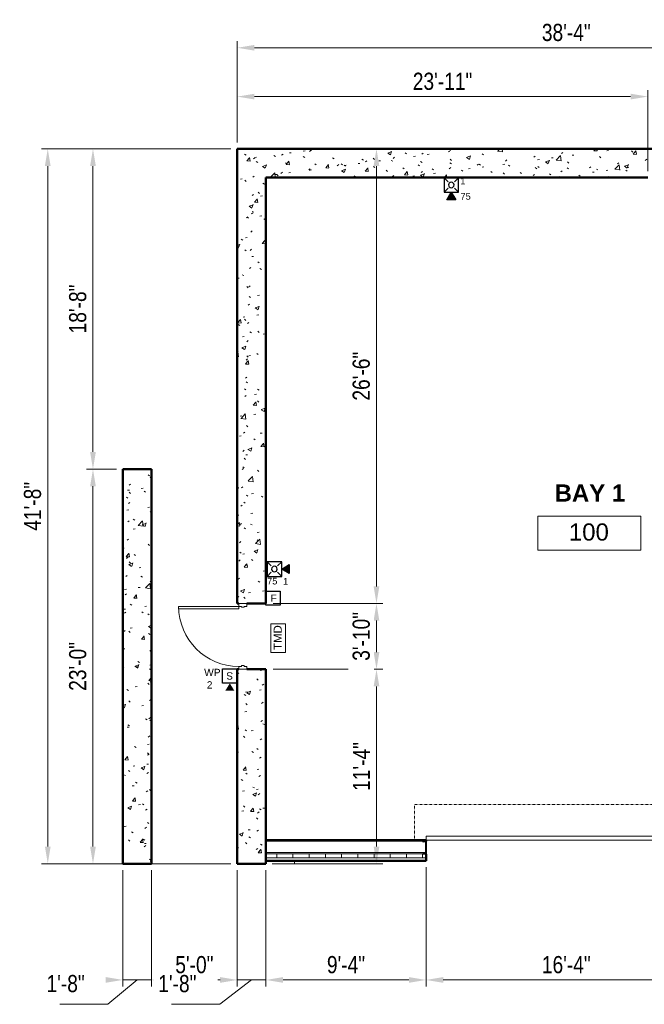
# Model space of a CAD drawing. Header units: inches. Extents: x -144 to 1380, y -464 to 590.
# Tile 2 of 8: x -144 to 293, y -98 to 590. Entities that reach past the tile are written whole.
import ezdxf

# ---------------------------------------------------------------- set-up
doc = ezdxf.new("R2010")
doc.units = ezdxf.units.IN
doc.header["$MEASUREMENT"] = 0
doc.linetypes.add('Dash', pattern=[0.25, 0.125, -0.125])
doc.linetypes.add('Hidden', pattern=[0.28125, 0.1875, -0.09375])
for name, color, linetype, lineweight in [('A-ANNO-DIMS', 211, 'Continuous', 9), ('A-AREA-IDEN', 2, 'Continuous', 9), ('A-DETL', 90, 'Continuous', 9), ('A-DOOR', 31, 'Continuous', 13), ('A-DOOR-FRAM', 31, 'Continuous', 20), ('A-DOOR-HDLN', 31, 'Dash', 13), ('A-FLOR', 192, 'Continuous', 13), ('A-WALL', 113, 'Continuous', 13), ('A-WALL-PATT', 111, 'Continuous', 50), ('F-ALRM-MANL', 3, 'Continuous', 0), ('F-PROT-ALRM', 3, 'Continuous', 0), ('F-PROT-ALRM-INDC', 52, 'Continuous', 0), ('L-SITE-WALL', 31, 'Continuous', 13), ('S-COLS', 52, 'Continuous', 9)]:
    doc.layers.add(name, color=color, linetype=linetype, lineweight=lineweight)
doc.styles.add('Arial', font='arial.ttf', dxfattribs={"width": 0.8, "height": 12})
doc.styles.add('Arial_1', font='arial.ttf', dxfattribs={"height": 9})
doc.styles.add('Arial_B', font='arialbd.ttf', dxfattribs={"height": 12})
doc.styles.add('Style-Arial', font='arial.ttf')
doc.dimstyles.new('Continuous_USACE', dxfattribs={"dimscale": 12, "dimtxt": 9.182335, "dimasz": 1, "dimexe": 0.375, "dimexo": 0.375, "dimgap": 0.375, "dimtad": 1, "dimdec": 5, "dimrnd": 0.03125, "dimzin": 3, "dimdsep": 46, "dimlunit": 4, "dimtxsty": 'Arial', "dimsah": 1, "dimcen": 0.09, "dimazin": 0, "dimtfac": 1, "dimtdec": 4, "dimtix": 1, "dimtmove": 1, "dimatfit": 3, "dimfxl": 1, "dimtvp": 1, "dimtfill": 1, "dimfrac": 2, "dimtolj": 1, "dimtzin": 0, "dimlwd": 20, "dimlwe": 20, "dimarcsym": 2})
doc.dimstyles.new('Continuous_USACE_1', dxfattribs={"dimscale": 12, "dimtxt": 9.182335, "dimasz": 1, "dimexe": 0.375, "dimexo": 0.375, "dimgap": 0.375, "dimtad": 1, "dimdec": 5, "dimrnd": 0.03125, "dimzin": 3, "dimdsep": 46, "dimlunit": 4, "dimtxsty": 'Arial', "dimsah": 1, "dimcen": 0.09, "dimazin": 0, "dimtfac": 1, "dimtdec": 4, "dimtix": 1, "dimtmove": 0, "dimatfit": 3, "dimfxl": 1, "dimtvp": 1, "dimtfill": 1, "dimfrac": 2, "dimtolj": 1, "dimtzin": 0, "dimlwd": 20, "dimlwe": 20, "dimarcsym": 2})
pattern_1 = [(50, (3287.594, -2267.219), (27.5427, -2.40992), [2.88, -31.68]), (355, (3287.594, -2267.22), (-5.32784, 28.88427), [2.304, -25.344]), (100.451, (3289.89, -2267.42), (22.21532, 26.47393), [2.448, -26.924]), (46.184, (3287.594, -2259.54), (40.98187, -6.35642), [4.32, -47.52]), (96.636, (3291.01, -2260.07), (35.89075, 37.4062), [3.671, -40.386]), (351.184, (3287.594, -2259.54), (35.89097, 37.4062), [3.456, -38.016]), (21, (3291.434, -2261.459), (22.92104, -15.46073), [2.88, -31.68]), (326, (3291.434, -2261.46), (9.34353, 27.84574), [2.304, -25.344]), (71.451, (3293.344, -2262.747), (32.26477, 12.38442), [2.448, -26.924]), (37.5, (3287.594, -2267.219), (0.466855, 12.782707), [1.267, -23.77, 1.267, -24.461, -25.44]), (37.5, (3287.594, -2267.219), (0.466855, 12.782707), [-50.765, 1.267, -24.173]), (7.5, (3287.594, -2267.219), (10.10159, 15.14509), [1.267, -13.402, 1.267, -23.194, -9.696]), (7.5, (3287.594, -2267.219), (10.10159, 15.14509), [-39.13, 1.267, -8.429]), (327.5, (3279.031, -2267.219), (20.49916, -0.86578), [1.267, -8.333, 1.267, -28.685, -39.744]), (327.5, (3279.031, -2267.219), (20.49916, -0.86578), [-39.552, 1.267, -38.477]), (317.5, (3275.19, -2267.219), (22.39478, 3.84429), [1.267, -11.213, 1.267, -18.624, -28.224]), (317.5, (3275.19, -2267.219), (22.39478, 3.84429), [-32.371, 1.267, -26.957])]

# ---------------------------------------------------------------- blocks, each defined once
blk = doc.blocks.new('*U14')
at = {"layer": 'F-ALRM-MANL', "lineweight": 30}
blk.add_3dface([(6.25, -6.28), (-6.25, -6.28), (-6.25, 6.22), (6.25, 6.22)], dxfattribs=at)
at = {"layer": 'F-ALRM-MANL', "lineweight": 13, "insert": (-2.04, 3.15), "char_height": 6.25, "attachment_point": 1, "line_spacing_factor": 0.779643, "style": 'Style-Arial'}
blk.add_mtext('F', dxfattribs=at)
blk = doc.blocks.new('*U23')
at = {"layer": 'F-PROT-ALRM-INDC', "lineweight": 30, "ltscale": 0.015625}
blk.add_hatch(color=2, dxfattribs=at).paths.add_polyline_path([(0, 3.13), (-3.97, 9.57), (3.97, 9.57)])
at = {"layer": 'F-PROT-ALRM-INDC', "color": 1, "lineweight": 30, "ltscale": 0.015876}
for p, q in [((-6.35, 3.13), (-2.79, -0.43)), ((6.35, 3.13), (2.79, -0.43)), ((-6.35, -9.57), (-2.79, -6.02)), ((6.35, -9.57), (2.79, -6.02))]:
    blk.add_line(p, q, dxfattribs=at)
at = {"layer": 'F-PROT-ALRM-INDC', "lineweight": 30, "ltscale": 0.015625}
blk.add_circle((0, -3.22), 2.44, dxfattribs=at)
blk.add_3dface([(0, 3.13), (3.97, 9.57), (-3.97, 9.57)], dxfattribs=at)
at = {"layer": 'F-PROT-ALRM-INDC', "lineweight": 30, "ltscale": 0.015876}
blk.add_3dface([(-6.35, -9.57), (-6.35, 3.13), (6.35, 3.13), (6.35, -9.57)], dxfattribs=at)
blk = doc.blocks.new('Door-Overhead-Rolling - 196__ x 196__-386396-ARCHITECTURAL FLOOR PLAN')
at = {"layer": 'A-DOOR', "lineweight": 9}
for p, q in [((98, -7.1875), (-98, -7.1875)), ((-98, -7.1875), (-98, -10.1875)), ((-98, -10.1875), (98, -10.1875)), ((98, -10.1875), (98, -7.1875))]:
    blk.add_line(p, q, dxfattribs=at)
at = {"layer": 'A-DOOR-HDLN'}
for p, q in [((-106, -7.1875), (-106, -32.1875)), ((106, -7.1875), (106, -32.1875)), ((-106, -32.1875), (106, -32.1875))]:
    blk.add_line(p, q, dxfattribs=at)
blk = doc.blocks.new('Door-Passage-Single-Flush - 42_ x 84_-580573-ARCHITECTURAL FLOOR PLAN')
at = {"layer": 'A-DOOR', "lineweight": 20}
for p, q in [((21, 51.25), (19.25, 51.25)), ((19.25, 51.25), (19.25, 9.25)), ((21, 9.25), (21, 51.25)), ((19.25, 9.25), (21, 9.25))]:
    blk.add_line(p, q, dxfattribs=at)
at = {"layer": 'A-DOOR', "lineweight": 9}
blk.add_arc((21, 9.25), 42, 90, 180, dxfattribs=at)
at = {"layer": 'A-DOOR-FRAM'}
for p, q in [((-21, 9.25), (-23, 9.25)), ((-23, 9.25), (-23, 3.5)), ((-21, 7.3125), (-21, 9.25)), ((-20.375, 7.3125), (-21, 7.3125)), ((-20.375, 5.4375), (-20.375, 7.3125)), ((21, 7.3125), (20.375, 7.3125)), ((20.375, 7.3125), (20.375, 5.4375)), ((21, 9.25), (21, 7.3125)), ((23, 9.25), (21, 9.25)), ((23, 3.5), (23, 9.25)), ((-23, 3.5), (-21, 3.5)), ((-21, 3.5), (-21, 5.4375)), ((-21, 5.4375), (-20.375, 5.4375)), ((20.375, 5.4375), (21, 5.4375)), ((21, 5.4375), (21, 3.5)), ((21, 3.5), (23, 3.5))]:
    blk.add_line(p, q, dxfattribs=at)
blk = doc.blocks.new('C-Channel-Column - C9X13_4-552762-ARCHITECTURAL FLOOR PLAN')
at = {"layer": 'S-COLS'}
h = blk.add_hatch(dxfattribs=at)
h.set_pattern_fill('FP_5', color=256, style=0, pattern_type=2)
h.set_pattern_definition([(225, (-3148.194, 2278.463), (9.503515, -9.503515), []), (225, (-3148.194, 2264.063), (9.503515, -9.503515), [])])
h.paths.add_polyline_path([(-0.6, 4.5), (-0.6, -4.5), (1.83, -4.5), (1.71, -4.21), (1.42, -4.09), (-0.37, -3.8), (-0.37, 3.8), (1.42, 4.09), (1.71, 4.21), (1.83, 4.5)])
at = {"layer": 'S-COLS', "lineweight": 30}
for p, q in [((-0.6, 4.5), (1.83, 4.5)), ((-0.6, -4.5), (-0.6, 4.5)), ((1.42, 4.09), (-0.37, 3.8)), ((-0.37, 3.8), (-0.37, -3.8)), ((1.83, -4.5), (-0.6, -4.5)), ((-0.37, -3.8), (1.42, -4.09))]:
    blk.add_line(p, q, dxfattribs=at)
for centre, start, end in [((1.42, 4.5), 270, 0), ((1.42, -4.5), 360, 90)]:
    blk.add_arc(centre, 0.413, start, end, dxfattribs=at)
blk = doc.blocks.new('Room Tag - Room Tag-42828-ARCHITECTURAL FLOOR PLAN')
at = {"layer": 'A-AREA-IDEN'}
for p, q in [((-0.375, -0.0625), (-0.375, -0.3125)), ((-0.375, -0.0625), (0.375, -0.0625)), ((0.375, -0.0625), (0.375, -0.3125)), ((-0.375, -0.3125), (0.375, -0.3125))]:
    blk.add_line(p, q, dxfattribs=at)
blk = doc.blocks.new('*D96')
at = {"layer": 'A-ANNO-DIMS', "color": 0, "lineweight": 20, "transparency": 16777216}
for p, q in [((-72, -4.51), (-72, -85.8)), ((-52, -4.51), (-52, -85.8)), ((-84, -81.3), (-96, -81.3)), ((-62, -81.3), (-82.39, -98.34)), ((-72, -81.3), (-52, -81.3)), ((-72, -81.3), (-52, -81.3)), ((-40, -81.3), (-28, -81.3)), ((-82.39, -98.34), (-116.01, -98.34))]:
    blk.add_line(p, q, dxfattribs=at)
at = {"layer": 'A-ANNO-DIMS', "color": 0, "transparency": 16777216}
blk.add_solid([(-40, -79.3), (-40, -83.3), (-52, -81.3)], dxfattribs=at)
at = {"layer": 'Defpoints', "color": 0, "transparency": 16777216}
for p in [(-72, -0.01), (-52, -0.01), (-52, -81.3)]:
    blk.add_point(p, dxfattribs=at)
at = {"layer": 'A-ANNO-DIMS', "color": 0, "lineweight": 20, "transparency": 16777216, "insert": (-125.37, -77.84), "char_height": 12, "width": 38.481, "attachment_point": 1, "line_spacing_factor": 0.941778, "style": 'Arial', "bg_fill": 3, "box_fill_scale": 1.25, "bg_fill_color": 256, "bg_fill_true_color": 13158600, "bg_fill_transparency": 0}
blk.add_mtext('\\A1;1\'-8"', dxfattribs=at)
at = {"layer": 'A-ANNO-DIMS', "color": 0, "transparency": 16777216}
blk.add_solid([(-84, -79.3), (-84, -83.3), (-72, -81.3)], dxfattribs=at)
blk = doc.blocks.new('*D97')
at = {"layer": 'A-ANNO-DIMS', "color": 0, "lineweight": 20, "transparency": 16777216}
for p, q in [((-52, -4.51), (-52, -85.8)), ((8, -4.51), (8, -85.8)), ((-40, -81.3), (-4, -81.3))]:
    blk.add_line(p, q, dxfattribs=at)
at = {"layer": 'A-ANNO-DIMS', "color": 0, "transparency": 16777216}
for points in [[(-40, -79.3), (-40, -83.3), (-52, -81.3)], [(-4, -79.3), (-4, -83.3), (8, -81.3)]]:
    blk.add_solid(points, dxfattribs=at)
at = {"layer": 'Defpoints', "color": 0, "transparency": 16777216}
for p in [(-52, -0.01), (8, -0.01), (8, -81.3)]:
    blk.add_point(p, dxfattribs=at)
at = {"layer": 'A-ANNO-DIMS', "color": 0, "lineweight": 20, "transparency": 16777216, "insert": (-22, -70.67), "char_height": 12, "width": 38.481, "attachment_point": 5, "style": 'Arial', "bg_fill": 3, "box_fill_scale": 1.25, "bg_fill_color": 256, "bg_fill_true_color": 13158600, "bg_fill_transparency": 0}
blk.add_mtext('\\A1;5\'-0"', dxfattribs=at)
blk = doc.blocks.new('*D98')
at = {"layer": 'A-ANNO-DIMS', "color": 0, "lineweight": 20, "transparency": 16777216}
for p, q in [((8, -4.51), (8, -85.8)), ((28, -4.51), (28, -85.8)), ((-4, -81.3), (-16, -81.3)), ((18, -81.3), (-4.27, -98.34)), ((8, -81.3), (28, -81.3)), ((8, -81.3), (28, -81.3)), ((40, -81.3), (52, -81.3)), ((-4.27, -98.34), (-37.89, -98.34))]:
    blk.add_line(p, q, dxfattribs=at)
at = {"layer": 'A-ANNO-DIMS', "color": 0, "transparency": 16777216}
blk.add_solid([(40, -79.3), (40, -83.3), (28, -81.3)], dxfattribs=at)
at = {"layer": 'Defpoints', "color": 0, "transparency": 16777216}
for p in [(8, -0.01), (28, -0.01), (28, -81.3)]:
    blk.add_point(p, dxfattribs=at)
at = {"layer": 'A-ANNO-DIMS', "color": 0, "lineweight": 20, "transparency": 16777216, "insert": (-47.25, -77.84), "char_height": 12, "width": 38.481, "attachment_point": 1, "line_spacing_factor": 0.941778, "style": 'Arial', "bg_fill": 3, "box_fill_scale": 1.25, "bg_fill_color": 256, "bg_fill_true_color": 13158600, "bg_fill_transparency": 0}
blk.add_mtext('\\A1;1\'-8"', dxfattribs=at)
at = {"layer": 'A-ANNO-DIMS', "color": 0, "transparency": 16777216}
blk.add_solid([(-4, -79.3), (-4, -83.3), (8, -81.3)], dxfattribs=at)
blk = doc.blocks.new('*D99')
at = {"layer": 'A-ANNO-DIMS', "color": 0, "lineweight": 20, "transparency": 16777216}
for p, q in [((28, -4.51), (28, -85.8)), ((140, -2.51), (140, -85.8)), ((40, -81.3), (128, -81.3))]:
    blk.add_line(p, q, dxfattribs=at)
at = {"layer": 'A-ANNO-DIMS', "color": 0, "transparency": 16777216}
for points in [[(40, -79.3), (40, -83.3), (28, -81.3)], [(128, -79.3), (128, -83.3), (140, -81.3)]]:
    blk.add_solid(points, dxfattribs=at)
at = {"layer": 'Defpoints', "color": 0, "transparency": 16777216}
for p in [(140, 1.99), (28, -0.01), (140, -81.3)]:
    blk.add_point(p, dxfattribs=at)
at = {"layer": 'A-ANNO-DIMS', "color": 0, "lineweight": 20, "transparency": 16777216, "insert": (84, -70.67), "char_height": 12, "width": 38.481, "attachment_point": 5, "style": 'Arial', "bg_fill": 3, "box_fill_scale": 1.25, "bg_fill_color": 256, "bg_fill_true_color": 13158600, "bg_fill_transparency": 0}
blk.add_mtext('\\A1;9\'-4"', dxfattribs=at)
blk = doc.blocks.new('*D100')
at = {"layer": 'A-ANNO-DIMS', "color": 0, "lineweight": 20, "transparency": 16777216}
for p, q in [((140, -2.51), (140, -85.8)), ((336, -2.51), (336, -85.8)), ((152, -81.3), (324, -81.3))]:
    blk.add_line(p, q, dxfattribs=at)
at = {"layer": 'A-ANNO-DIMS', "color": 0, "transparency": 16777216}
for points in [[(152, -79.3), (152, -83.3), (140, -81.3)], [(324, -79.3), (324, -83.3), (336, -81.3)]]:
    blk.add_solid(points, dxfattribs=at)
at = {"layer": 'Defpoints', "color": 0, "transparency": 16777216}
for p in [(140, 1.99), (336, 1.99), (336, -81.3)]:
    blk.add_point(p, dxfattribs=at)
at = {"layer": 'A-ANNO-DIMS', "color": 0, "lineweight": 20, "transparency": 16777216, "insert": (238, -70.67), "char_height": 12, "width": 46.7875, "attachment_point": 5, "style": 'Arial', "bg_fill": 3, "box_fill_scale": 1.25, "bg_fill_color": 256, "bg_fill_true_color": 13158600, "bg_fill_transparency": 0}
blk.add_mtext('\\A1;16\'-4"', dxfattribs=at)
blk = doc.blocks.new('*D117')
at = {"layer": 'A-ANNO-DIMS', "color": 0, "lineweight": 20, "transparency": 16777216}
for p, q in [((33, 135.99), (109.82, 135.99)), ((105.32, 11.99), (105.32, 123.99)), ((32.5, -0.01), (109.82, -0.01))]:
    blk.add_line(p, q, dxfattribs=at)
at = {"layer": 'A-ANNO-DIMS', "color": 0, "transparency": 16777216}
for points in [[(103.32, 123.99), (107.32, 123.99), (105.32, 135.99)], [(103.32, 11.99), (107.32, 11.99), (105.32, -0.01)]]:
    blk.add_solid(points, dxfattribs=at)
at = {"layer": 'Defpoints', "color": 0, "transparency": 16777216}
for p in [(28.5, 135.99), (105.32, 135.99), (28, -0.01)]:
    blk.add_point(p, dxfattribs=at)
at = {"layer": 'A-ANNO-DIMS', "color": 0, "lineweight": 20, "transparency": 16777216, "insert": (94.8, 67.99), "char_height": 12, "width": 46.7875, "attachment_point": 5, "rotation": 90, "style": 'Arial', "bg_fill": 3, "box_fill_scale": 1.25, "bg_fill_color": 256, "bg_fill_true_color": 13158600, "bg_fill_transparency": 0}
blk.add_mtext('\\A1;11\'-4"', dxfattribs=at)
blk = doc.blocks.new('*D118')
at = {"layer": 'A-ANNO-DIMS', "color": 0, "lineweight": 20, "transparency": 16777216}
for p, q in [((33, 181.99), (109.82, 181.99)), ((105.32, 147.99), (105.32, 169.99)), ((33, 135.99), (109.82, 135.99))]:
    blk.add_line(p, q, dxfattribs=at)
at = {"layer": 'A-ANNO-DIMS', "color": 0, "transparency": 16777216}
for points in [[(103.32, 169.99), (107.32, 169.99), (105.32, 181.99)], [(103.32, 147.99), (107.32, 147.99), (105.32, 135.99)]]:
    blk.add_solid(points, dxfattribs=at)
at = {"layer": 'Defpoints', "color": 0, "transparency": 16777216}
for p in [(28.5, 181.99), (28.5, 135.99)]:
    blk.add_point(p, dxfattribs=at)
at = {"layer": 'A-ANNO-DIMS', "color": 0, "lineweight": 20, "transparency": 16777216, "insert": (94.69, 158.99), "char_height": 12, "width": 46.7875, "attachment_point": 5, "rotation": 90, "style": 'Arial', "bg_fill": 3, "box_fill_scale": 1.25, "bg_fill_color": 256, "bg_fill_true_color": 13158600, "bg_fill_transparency": 0}
blk.add_mtext('\\A1;3\'-10"', dxfattribs=at)
at = {"layer": 'Defpoints', "color": 0, "transparency": 16777216}
blk.add_point((105.32, 181.99), dxfattribs=at)
blk = doc.blocks.new('*D119')
at = {"layer": 'A-ANNO-DIMS', "color": 0, "lineweight": 20, "transparency": 16777216}
for p, q in [((101.34, 499.99), (109.82, 499.99)), ((105.32, 193.99), (105.32, 487.99)), ((33, 181.99), (109.82, 181.99))]:
    blk.add_line(p, q, dxfattribs=at)
at = {"layer": 'A-ANNO-DIMS', "color": 0, "transparency": 16777216}
for points in [[(103.32, 487.99), (107.32, 487.99), (105.32, 499.99)], [(103.32, 193.99), (107.32, 193.99), (105.32, 181.99)]]:
    blk.add_solid(points, dxfattribs=at)
at = {"layer": 'Defpoints', "color": 0, "transparency": 16777216}
for p in [(96.84, 499.99), (105.32, 499.99), (28.5, 181.99)]:
    blk.add_point(p, dxfattribs=at)
at = {"layer": 'A-ANNO-DIMS', "color": 0, "lineweight": 20, "transparency": 16777216, "insert": (94.7, 340.99), "char_height": 12, "width": 46.7875, "attachment_point": 5, "rotation": 90, "style": 'Arial', "bg_fill": 3, "box_fill_scale": 1.25, "bg_fill_color": 256, "bg_fill_true_color": 13158600, "bg_fill_transparency": 0}
blk.add_mtext('\\A1;26\'-6"', dxfattribs=at)
blk = doc.blocks.new('*D120')
at = {"layer": 'A-ANNO-DIMS', "color": 0, "lineweight": 20, "transparency": 16777216}
for p, q in [((8, 504.49), (8, 541.05)), ((295, 484.49), (295, 541.05)), ((20, 536.55), (283, 536.55))]:
    blk.add_line(p, q, dxfattribs=at)
at = {"layer": 'A-ANNO-DIMS', "color": 0, "transparency": 16777216}
for points in [[(20, 538.55), (20, 534.55), (8, 536.55)], [(283, 538.55), (283, 534.55), (295, 536.55)]]:
    blk.add_solid(points, dxfattribs=at)
at = {"layer": 'Defpoints', "color": 0, "transparency": 16777216}
for p in [(295, 536.55), (8, 499.99), (295, 479.99)]:
    blk.add_point(p, dxfattribs=at)
at = {"layer": 'A-ANNO-DIMS', "color": 0, "lineweight": 20, "transparency": 16777216, "insert": (151.5, 547.18), "char_height": 12, "width": 55.094, "attachment_point": 5, "style": 'Arial', "bg_fill": 3, "box_fill_scale": 1.25, "bg_fill_color": 256, "bg_fill_true_color": 13158600, "bg_fill_transparency": 0}
blk.add_mtext('\\A1;23\'-11"', dxfattribs=at)
blk = doc.blocks.new('*D122')
at = {"layer": 'A-ANNO-DIMS', "color": 0, "lineweight": 20, "transparency": 16777216}
for p, q in [((8, 504.49), (8, 575.2)), ((468, 504.49), (468, 575.2)), ((20, 570.7), (456, 570.7))]:
    blk.add_line(p, q, dxfattribs=at)
at = {"layer": 'A-ANNO-DIMS', "color": 0, "transparency": 16777216}
for points in [[(20, 572.7), (20, 568.7), (8, 570.7)], [(456, 572.7), (456, 568.7), (468, 570.7)]]:
    blk.add_solid(points, dxfattribs=at)
at = {"layer": 'Defpoints', "color": 0, "transparency": 16777216}
for p in [(468, 570.7), (8, 499.99), (468, 499.99)]:
    blk.add_point(p, dxfattribs=at)
at = {"layer": 'A-ANNO-DIMS', "color": 0, "lineweight": 20, "transparency": 16777216, "insert": (238, 581.34), "char_height": 12, "width": 46.7875, "attachment_point": 5, "style": 'Arial', "bg_fill": 3, "box_fill_scale": 1.25, "bg_fill_color": 256, "bg_fill_true_color": 13158600, "bg_fill_transparency": 0}
blk.add_mtext('\\A1;38\'-4"', dxfattribs=at)
blk = doc.blocks.new('*D125')
at = {"layer": 'A-ANNO-DIMS', "color": 0, "lineweight": 20, "transparency": 16777216}
for p, q in [((3.5, 499.99), (-128.99, 499.99)), ((-124.49, 11.99), (-124.49, 487.99)), ((3.5, -0.01), (-128.99, -0.01))]:
    blk.add_line(p, q, dxfattribs=at)
at = {"layer": 'A-ANNO-DIMS', "color": 0, "transparency": 16777216}
for points in [[(-126.49, 487.99), (-122.49, 487.99), (-124.49, 499.99)], [(-126.49, 11.99), (-122.49, 11.99), (-124.49, -0.01)]]:
    blk.add_solid(points, dxfattribs=at)
at = {"layer": 'Defpoints', "color": 0, "transparency": 16777216}
for p in [(-124.49, 499.99), (8, 499.99), (8, -0.01)]:
    blk.add_point(p, dxfattribs=at)
at = {"layer": 'A-ANNO-DIMS', "color": 0, "lineweight": 20, "transparency": 16777216, "insert": (-135.11, 249.99), "char_height": 12, "width": 46.7875, "attachment_point": 5, "rotation": 90, "style": 'Arial', "bg_fill": 3, "box_fill_scale": 1.25, "bg_fill_color": 256, "bg_fill_true_color": 13158600, "bg_fill_transparency": 0}
blk.add_mtext('\\A1;41\'-8"', dxfattribs=at)
blk = doc.blocks.new('*D133')
at = {"layer": 'A-ANNO-DIMS', "color": 0, "lineweight": 20, "transparency": 16777216}
for p, q in [((-76.5, 275.99), (-97.39, 275.99)), ((-92.89, 11.99), (-92.89, 263.99)), ((-76.5, -0.01), (-97.39, -0.01))]:
    blk.add_line(p, q, dxfattribs=at)
at = {"layer": 'A-ANNO-DIMS', "color": 0, "transparency": 16777216}
for points in [[(-94.89, 263.99), (-90.89, 263.99), (-92.89, 275.99)], [(-94.89, 11.99), (-90.89, 11.99), (-92.89, -0.01)]]:
    blk.add_solid(points, dxfattribs=at)
at = {"layer": 'Defpoints', "color": 0, "transparency": 16777216}
for p in [(-92.89, 275.99), (-72, 275.99), (-72, -0.01)]:
    blk.add_point(p, dxfattribs=at)
at = {"layer": 'A-ANNO-DIMS', "color": 0, "lineweight": 20, "transparency": 16777216, "insert": (-103.52, 137.99), "char_height": 12, "width": 46.7875, "attachment_point": 5, "rotation": 90, "style": 'Arial', "bg_fill": 3, "box_fill_scale": 1.25, "bg_fill_color": 256, "bg_fill_true_color": 13158600, "bg_fill_transparency": 0}
blk.add_mtext('\\A1;23\'-0"', dxfattribs=at)
blk = doc.blocks.new('*D134')
at = {"layer": 'A-ANNO-DIMS', "color": 0, "lineweight": 20, "transparency": 16777216}
for p, q in [((3.5, 499.99), (-97.39, 499.99)), ((-92.89, 287.99), (-92.89, 487.99)), ((-76.5, 275.99), (-97.39, 275.99))]:
    blk.add_line(p, q, dxfattribs=at)
at = {"layer": 'A-ANNO-DIMS', "color": 0, "transparency": 16777216}
for points in [[(-94.89, 487.99), (-90.89, 487.99), (-92.89, 499.99)], [(-94.89, 287.99), (-90.89, 287.99), (-92.89, 275.99)]]:
    blk.add_solid(points, dxfattribs=at)
at = {"layer": 'Defpoints', "color": 0, "transparency": 16777216}
for p in [(-92.89, 499.99), (8, 499.99), (-72, 275.99)]:
    blk.add_point(p, dxfattribs=at)
at = {"layer": 'A-ANNO-DIMS', "color": 0, "lineweight": 20, "transparency": 16777216, "insert": (-103.51, 387.99), "char_height": 12, "width": 46.7875, "attachment_point": 5, "rotation": 90, "style": 'Arial', "bg_fill": 3, "box_fill_scale": 1.25, "bg_fill_color": 256, "bg_fill_true_color": 13158600, "bg_fill_transparency": 0}
blk.add_mtext('\\A1;18\'-8"', dxfattribs=at)

msp = doc.modelspace()

# ---------------------------------------------------------------- hatches: boundary and pattern name
at = {"layer": 'A-WALL-PATT', "lineweight": 9}
h = msp.add_hatch(dxfattribs=at)
h.set_pattern_fill('FP_1', color=256, style=0, pattern_type=2)
h.set_pattern_definition(pattern_1)
h.paths.add_polyline_path([(8.001145, -0.00544), (28.001145, -0.00544), (28.001145, 135.99456), (8.001145, 135.99456)])
h.paths.add_polyline_path([(12.813645, 181.99456), (28.001145, 181.99456), (28.001145, 499.99456), (8.001145, 499.99456), (8.001145, 181.99456), (10.938645, 181.99456)])
h = msp.add_hatch(dxfattribs=at)
h.set_pattern_fill('FP_1', color=256, style=0, pattern_type=2)
h.set_pattern_definition(pattern_1)
h.paths.add_polyline_path([(468.001145, 479.99456), (468.001145, 499.99456), (28.001145, 499.99456), (28.001145, 479.99456), (448.001145, 479.99456)])
h = msp.add_hatch(dxfattribs=at)
h.set_pattern_fill('FP_1', color=256, style=0, pattern_type=2)
h.set_pattern_definition(pattern_1)
h.paths.add_polyline_path([(-51.998855, -0.00544), (-51.998855, 275.99456), (-71.998855, 275.99456), (-71.998855, -0.00544)])
h = msp.add_hatch(dxfattribs=at)
h.set_pattern_fill('FP_2', color=256, style=0, pattern_type=2)
h.set_pattern_definition([(0, (3287.594, -2267.219), (30.72, 7.68), [1.267, -21.773, 1.267, -21.773, -122.88]), (0, (3287.594, -2267.219), (30.72, 7.68), [-46.08, 1.267, -44.813, 1.267, -21.773, -53.76]), (0, (3287.594, -2267.219), (30.72, 7.68), [-115.2, 1.267, -14.093, 1.267, -37.133]), (120, (3299.114, -2263.379), (-22.011075, 22.7643), [1.267, -21.773, 1.267, -21.773, -122.88]), (120, (3299.114, -2263.379), (-22.011075, 22.7643), [-46.08, 1.267, -44.813, 1.267, -21.773, -53.76]), (120, (3299.114, -2263.379), (-22.011075, 22.7643), [-115.2, 1.267, -14.093, 1.267, -37.133]), (240, (3302.954, -2248.019), (-8.708925, -30.4443), [1.267, -21.773, 1.267, -21.773, -122.88]), (240, (3302.954, -2248.019), (-8.708925, -30.4443), [-46.08, 1.267, -44.813, 1.267, -21.773, -53.76]), (240, (3302.954, -2248.019), (-8.708925, -30.4443), [-115.2, 1.267, -14.093, 1.267, -37.133])])
h.paths.add_polyline_path([(444.051356, 15.74456), (448.001145, 15.74456), (448.001145, 16.36956), (441.001145, 16.36956), (441.001145, 15.74456)])
h.paths.add_polyline_path([(339.839188, 15.74456), (395.001145, 15.74456), (395.001145, 16.36956), (336.001145, 16.36956), (336.001145, 15.74456), (339.287645, 15.74456)])
h.paths.add_polyline_path([(137.571145, 15.74456), (140.001145, 15.74456), (140.001145, 16.36956), (28.001145, 16.36956), (28.001145, 15.74456)])
h = msp.add_hatch(dxfattribs=at)
h.set_pattern_fill('FP_3', color=256, style=0, pattern_type=2)
h.set_pattern_definition([(0, (3287.594, -2267.219), (0, 11.331), []), (90, (3287.594, -2267.219), (-11.331, 7e-16), [])])
h.paths.add_polyline_path([(444.051356, 3.99456), (448.001145, 3.99456), (448.001145, 6.99456), (441.001145, 6.99456), (441.001145, 3.99456)])
h.paths.add_polyline_path([(384.743372, 3.99456), (395.001145, 3.99456), (395.001145, 6.99456), (336.001145, 6.99456), (336.001145, 3.99456)])
h.paths.add_polyline_path([(139.768145, 3.99456), (140.001145, 3.99456), (140.001145, 6.74456), (137.571145, 6.74456), (137.674698, 6.99456), (28.001145, 6.99456), (28.001145, 3.99456), (137.984145, 3.99456)])
at = {"layer": 'F-PROT-ALRM-INDC', "lineweight": 30}
msp.add_hatch(color=2, dxfattribs=at).paths.add_polyline_path([(2.780123, 126.160779), (5.959386, 120.998348), (-0.39914, 120.998348)])

# ---------------------------------------------------------------- linework, layer by layer
at = {"layer": 'A-DETL', "linetype": 'Hidden'}
for p, q in [((137.571145, 15.74456), (140.001145, 15.74456)), ((139.768145, 15.049002), (137.984145, 15.33156)), ((139.768145, 7.440118), (139.768145, 15.049002)), ((140.001145, 15.74456), (140.001145, 6.74456)), ((137.984145, 7.15756), (139.768145, 7.440118)), ((140.001145, 6.74456), (137.571145, 6.74456))]:
    msp.add_line(p, q, dxfattribs=at)
for centre, start, end in [((137.984145, 15.74456), 180, 270), ((137.984145, 6.74456), 90, 180)]:
    msp.add_arc(centre, 0.413, start, end, dxfattribs=at)
at = {"layer": 'A-FLOR'}
msp.add_line((48.001145, 1.99456), (48.001145, -0.00544), dxfattribs=at)
at = {"layer": 'A-WALL', "lineweight": 50}
for p, q in [((140.001145, 16.36956), (28.001145, 16.36956)), ((140.001145, 15.74456), (140.001145, 16.36956)), ((28.001145, 1.99456), (140.001145, 1.99456)), ((140.001145, 1.99456), (140.001145, 6.74456))]:
    msp.add_line(p, q, dxfattribs=at)
at = {"layer": 'A-WALL'}
for p, q in [((137.571145, 15.74456), (28.001145, 15.74456)), ((139.768145, 7.74456), (28.001145, 7.74456)), ((137.674698, 6.99456), (28.001145, 6.99456)), ((140.001145, 3.99456), (28.001145, 3.99456))]:
    msp.add_line(p, q, dxfattribs=at)
at = {"layer": 'F-PROT-ALRM'}
msp.add_lwpolyline([(31.54848, 147.702612), (31.54848, 167.853246), (41.645138, 167.853246), (41.645138, 147.702612)], close=True, dxfattribs=at)
at = {"layer": 'F-PROT-ALRM-INDC', "lineweight": 30, "ltscale": 1.016058}
msp.add_3dface([(7.866944, 136.334421), (7.866944, 126.160779), (-2.306698, 126.160779), (-2.306698, 136.334421)], dxfattribs=at)
at = {"layer": 'L-SITE-WALL', "lineweight": 50}
for p, q in [((8.001145, 499.99456), (8.001145, 181.99456)), ((468.001145, 499.99456), (8.001145, 499.99456)), ((28.001145, 181.99456), (28.001145, 479.99456)), ((28.001145, 479.99456), (295.001145, 479.99456)), ((-51.998855, 275.99456), (-71.998855, 275.99456)), ((-71.998855, 275.99456), (-71.998855, -0.00544)), ((-51.998855, -0.00544), (-51.998855, 275.99456)), ((8.001145, 181.99456), (9.001145, 181.99456)), ((14.751145, 181.99456), (28.001145, 181.99456)), ((9.001145, 135.99456), (8.001145, 135.99456)), ((8.001145, 135.99456), (8.001145, -0.00544)), ((28.001145, 135.99456), (14.751145, 135.99456)), ((28.001145, -0.00544), (28.001145, 135.99456)), ((-71.998855, -0.00544), (-51.998855, -0.00544)), ((8.001145, -0.00544), (28.001145, -0.00544))]:
    msp.add_line(p, q, dxfattribs=at)

# ---------------------------------------------------------------- block references
at = {"layer": 'A-AREA-IDEN', "xscale": 95.99999999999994, "yscale": 95.99999999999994, "zscale": 95.99999999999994}
msp.add_blockref('Room Tag - Room Tag-42828-ARCHITECTURAL FLOOR PLAN', (254.079953, 249.192328), dxfattribs=at)
at = {"layer": 'A-DOOR'}
for name, p, rotation in [('Door-Passage-Single-Flush - 42_ x 84_-580573-ARCHITECTURAL FLOOR PLAN', (18.251145, 158.99456), 89.99999999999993), ('Door-Overhead-Rolling - 196__ x 196__-386396-ARCHITECTURAL FLOOR PLAN', (238.001145, 9.18206), 180)]:
    msp.add_blockref(name, p, dxfattribs=dict(at, rotation=rotation))
at = {"layer": 'F-ALRM-MANL', "lineweight": 30, "ltscale": 0.041304, "xscale": 0.7955188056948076, "yscale": 0.7955188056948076, "zscale": 0.7955188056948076}
msp.add_blockref('*U14', (32.929078, 185.774578), dxfattribs=at)
at = {"layer": 'F-PROT-ALRM-INDC', "lineweight": 30, "ltscale": 0.015876, "extrusion": (0, 0, -1), "xscale": 0.8025363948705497, "yscale": 0.8025363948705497, "zscale": 0.8025363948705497}
for p, rotation in [((-157.623359, 472.132963), 180), ((-36.514871, 206.072227), 90)]:
    msp.add_blockref('*U23', p, dxfattribs=dict(at, rotation=rotation))
at = {"layer": 'S-COLS', "rotation": 180}
msp.add_blockref('C-Channel-Column - C9X13_4-552762-ARCHITECTURAL FLOOR PLAN', (139.400145, 11.24456), dxfattribs=at)

# ---------------------------------------------------------------- texts
at = {"layer": 'A-AREA-IDEN', "char_height": 12, "attachment_point": 1}
for s, insert, width, style in [('BAY 1', (229.844991, 265.266802), 58.479, 'Arial_B'), ('100', (239.801479, 238.016225), 33.633, 'Arial_1')]:
    msp.add_mtext(s, dxfattribs=dict(at, insert=insert, width=width, style=style))
at = {"layer": 'F-PROT-ALRM', "style": 'Style-Arial'}
for s, height, p in [('1', 4.6355, (163.89096, 475.090923)), ('75', 4.6354999, (164.014572, 464.436063)), ('75', 4.6354999, (28.84853, 195.318195)), ('1', 4.6355, (40.02053, 195.195312)), ('WP', 5.0862628, (-15.159758, 131.216657)), ('2', 5.086263, (-13.302365, 122.529484))]:
    msp.add_text(s, height=height, dxfattribs=at).set_placement(p)
msp.add_text('S', height=5.086263, rotation=180, dxfattribs=at).set_placement((5.094451, 133.889926))
at = {"layer": 'F-PROT-ALRM', "lineweight": 13, "insert": (33.389631, 149.537209), "char_height": 5.70507262, "attachment_point": 1, "rotation": 90, "line_spacing_factor": 0.779643}
msp.add_mtext('{\\fArial|b0|i0|c0|p39;TMD}', dxfattribs=at)

# ---------------------------------------------------------------- next in the draw order: dimensions: what is measured, and where the dimension line sits
at = {"layer": 'A-ANNO-DIMS', "lineweight": 20}
dim = msp.add_linear_dim(base=(-51.998855, -81.298146), p1=(-71.998855, -0.00544), p2=(-51.998855, -0.00544), dimstyle='Continuous_USACE', override={"dimpost": '<>', "dimfxl": 20}, dxfattribs=at)
dim.commit()
dim.dimension.update_dxf_attribs({"geometry": '*D96', "text_midpoint": (-86.890545, -98.344695), "dimtype": 160})

# ---------------------------------------------------------------- next in the draw order: dimensions: what is measured, and where the dimension line sits
dim = msp.add_linear_dim(base=(8.001145, -81.298146), p1=(-51.998855, -0.00544), p2=(8.001145, -0.00544), dimstyle='Continuous_USACE_1', override={"dimpost": '<>', "dimfxl": 60}, dxfattribs=at)
dim.commit()
dim.dimension.update_dxf_attribs({"geometry": '*D97', "text_midpoint": (-21.998855, -70.67127)})

# ---------------------------------------------------------------- next in the draw order: dimensions: what is measured, and where the dimension line sits
dim = msp.add_linear_dim(base=(28.001145, -81.298146), p1=(8.001145, -0.00544), p2=(28.001145, -0.00544), dimstyle='Continuous_USACE', override={"dimpost": '<>', "dimfxl": 20}, dxfattribs=at)
dim.commit()
dim.dimension.update_dxf_attribs({"geometry": '*D98', "text_midpoint": (-8.770714, -98.344695), "dimtype": 160})

# ---------------------------------------------------------------- next in the draw order: dimensions: what is measured, and where the dimension line sits
dim = msp.add_linear_dim(base=(140.001145, -81.298146), p1=(28.001145, -0.00544), p2=(140.001145, 1.99456), dimstyle='Continuous_USACE_1', override={"dimpost": '<>', "dimfxl": 112.017856}, dxfattribs=at)
dim.commit()
dim.dimension.update_dxf_attribs({"geometry": '*D99', "text_midpoint": (84.001145, -70.67127)})

# ---------------------------------------------------------------- next in the draw order: dimensions: what is measured, and where the dimension line sits
dim = msp.add_linear_dim(base=(105.322538, 135.99456), p1=(28.001145, -0.00544), p2=(28.501145, 135.99456), angle=90, dimstyle='Continuous_USACE_1', override={"dimpost": '<>', "dimfxl": 136.000919}, dxfattribs=at)
dim.commit()
dim.dimension.update_dxf_attribs({"geometry": '*D117', "text_midpoint": (94.797981, 67.99456)})
dim = msp.add_linear_dim(base=(336.001145, -81.298146), p1=(140.001145, 1.99456), p2=(336.001145, 1.99456), dimstyle='Continuous_USACE_1', override={"dimpost": '<>', "dimfxl": 196}, dxfattribs=at)
dim.commit()
dim.dimension.update_dxf_attribs({"geometry": '*D100', "text_midpoint": (238.001145, -70.67127)})

# ---------------------------------------------------------------- next in the draw order: dimensions: what is measured, and where the dimension line sits
dim = msp.add_linear_dim(base=(105.322538, 181.99456), p1=(28.501145, 135.99456), p2=(28.501145, 181.99456), angle=90, dimstyle='Continuous_USACE_1', override={"dimpost": '<>', "dimfxl": 46}, dxfattribs=at)
dim.commit()
dim.dimension.update_dxf_attribs({"geometry": '*D118', "text_midpoint": (94.691569, 158.99456)})

# ---------------------------------------------------------------- next in the draw order: dimensions: what is measured, and where the dimension line sits
dim = msp.add_linear_dim(base=(105.322538, 499.99456), p1=(28.501145, 181.99456), p2=(96.837257, 499.99456), angle=90, dimstyle='Continuous_USACE_1', override={"dimpost": '<>', "dimfxl": 325.259626}, dxfattribs=at)
dim.commit()
dim.dimension.update_dxf_attribs({"geometry": '*D119', "text_midpoint": (94.695662, 340.99456)})

# ---------------------------------------------------------------- next in the draw order: dimensions: what is measured, and where the dimension line sits
dim = msp.add_linear_dim(base=(295.001145, 536.54861), p1=(8.001145, 499.99456), p2=(295.001145, 479.99456), dimstyle='Continuous_USACE_1', override={"dimpost": '<>', "dimfxl": 287.69602}, dxfattribs=at)
dim.commit()
dim.dimension.update_dxf_attribs({"geometry": '*D120', "text_midpoint": (151.501145, 547.179579)})

# ---------------------------------------------------------------- next in the draw order: dimensions: what is measured, and where the dimension line sits
dim = msp.add_linear_dim(base=(468.001145, 570.704956), p1=(8.001145, 499.99456), p2=(468.001145, 499.99456), dimstyle='Continuous_USACE_1', override={"dimpost": '<>', "dimfxl": 460}, dxfattribs=at)
dim.commit()
dim.dimension.update_dxf_attribs({"geometry": '*D122', "text_midpoint": (238.001145, 581.335924)})

# ---------------------------------------------------------------- next in the draw order: dimensions: what is measured, and where the dimension line sits
dim = msp.add_linear_dim(base=(-124.486561, 499.99456), p1=(8.001145, -0.00544), p2=(8.001145, 499.99456), angle=90, dimstyle='Continuous_USACE_1', override={"dimpost": '<>', "dimfxl": 500}, dxfattribs=at)
dim.commit()
dim.dimension.update_dxf_attribs({"geometry": '*D125', "text_midpoint": (-135.113436, 249.99456)})

# ---------------------------------------------------------------- next in the draw order: dimensions: what is measured, and where the dimension line sits
dim = msp.add_linear_dim(base=(-92.886411, 275.99456), p1=(-71.998855, -0.00544), p2=(-71.998855, 275.99456), angle=90, dimstyle='Continuous_USACE_1', override={"dimpost": '<>', "dimfxl": 276}, dxfattribs=at)
dim.commit()
dim.dimension.update_dxf_attribs({"geometry": '*D133', "text_midpoint": (-103.51738, 137.99456)})

# ---------------------------------------------------------------- next in the draw order: dimensions: what is measured, and where the dimension line sits
dim = msp.add_linear_dim(base=(-92.886411, 499.99456), p1=(-71.998855, 275.99456), p2=(8.001145, 499.99456), angle=90, dimstyle='Continuous_USACE_1', override={"dimpost": '<>', "dimfxl": 237.8571}, dxfattribs=at)
dim.commit()
dim.dimension.update_dxf_attribs({"geometry": '*D134', "text_midpoint": (-103.513287, 387.99456)})

doc.saveas('drawing.dxf')
